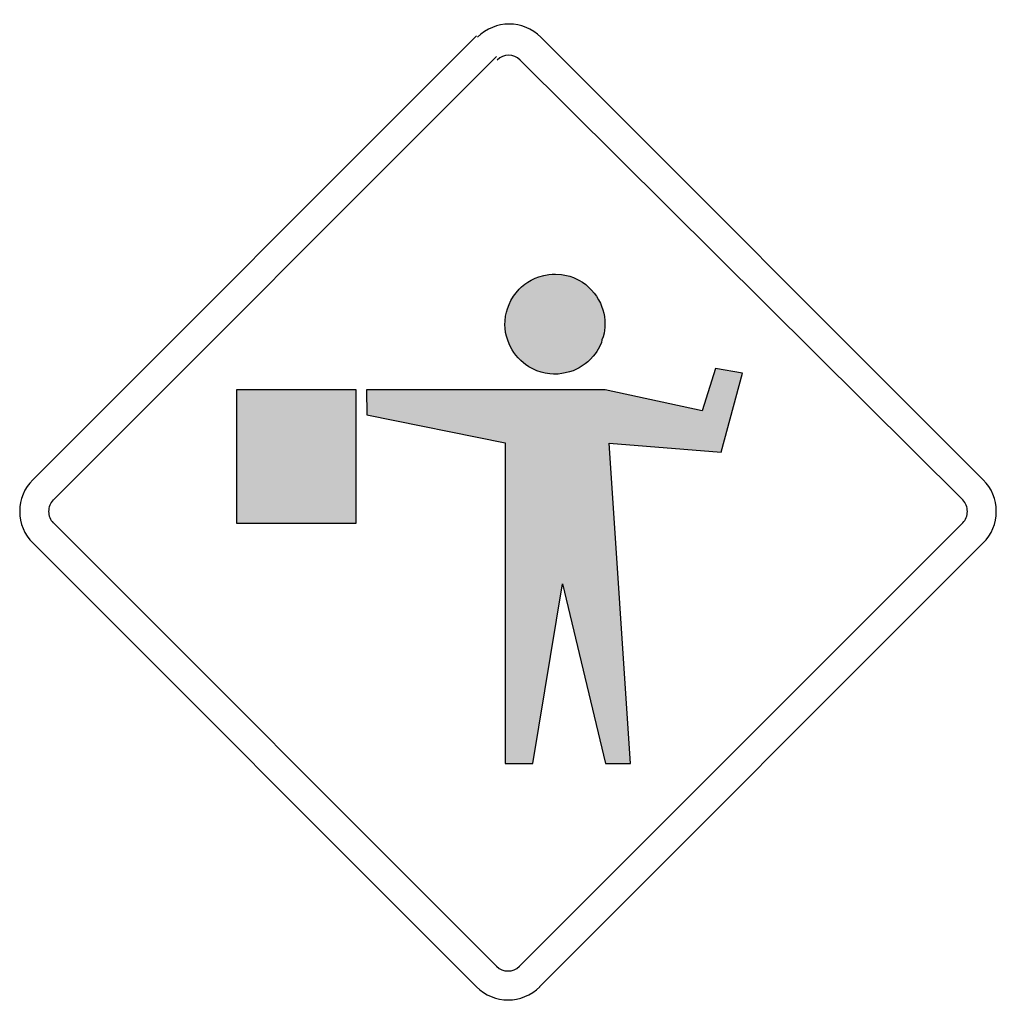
# Model space of a CAD drawing. Header units: inches. Extents: x -0.5 to 0.5, y -0.5 to 0.5.
import ezdxf

# ---------------------------------------------------------------- set-up
doc = ezdxf.new("R2010")
doc.units = ezdxf.units.IN
doc.header["$MEASUREMENT"] = 0

msp = doc.modelspace()

# ---------------------------------------------------------------- hatches: boundary and pattern name
for points in [[(0.0486, 0.2435), (0.0547, 0.2432), (0.06, 0.2421), (0.0633, 0.2413), (0.0669, 0.24), (0.0697, 0.2386), (0.0726, 0.2373), (0.0763, 0.2351), (0.0797, 0.2327), (0.0827, 0.2299), (0.0856, 0.2271), (0.0883, 0.224), (0.0905, 0.221), (0.0928, 0.2172), (0.0946, 0.2138), (0.0959, 0.2107), (0.0972, 0.2069), (0.098, 0.2035), (0.0987, 0.2001), (0.0992, 0.1961), (0.0993, 0.1928), (0.0992, 0.1893), (0.0988, 0.1858), (0.0984, 0.1829), (0.0976, 0.1794), (0.0962, 0.1762), (0.0957, 0.1736), (0.0941, 0.1699), (0.0924, 0.1668), (0.091, 0.1642), (0.0891, 0.1618), (0.0873, 0.1594), (0.0845, 0.1564), (0.0819, 0.1537), (0.079, 0.1515), (0.0761, 0.1495), (0.073, 0.1477), (0.07, 0.1461), (0.0666, 0.1446), (0.0629, 0.1434), (0.0585, 0.1424), (0.0552, 0.1416), (0.0513, 0.1412), (0.0465, 0.1412), (0.0428, 0.1415), (0.038, 0.1421), (0.0338, 0.1433), (0.0294, 0.1446), (0.0247, 0.1468), (0.0215, 0.1487), (0.018, 0.1509), (0.0158, 0.1527), (0.0131, 0.1551), (0.0104, 0.1578), (0.008, 0.1604), (0.0059, 0.1632), (0.0043, 0.166), (0.0026, 0.169), (0.0012, 0.172), (-0.0003, 0.1759), (-0.0016, 0.18), (-0.0024, 0.1838), (-0.0029, 0.188), (-0.0032, 0.1916), (-0.003, 0.1957), (-0.0025, 0.2005), (-0.0016, 0.2044), (-0.0005, 0.2081), (0.0011, 0.2123), (0.003, 0.2165), (0.0056, 0.221), (0.0082, 0.2242), (0.0113, 0.228), (0.0139, 0.2306), (0.0172, 0.2331), (0.0203, 0.2353), (0.0237, 0.2374), (0.0278, 0.2394), (0.0317, 0.2408), (0.0368, 0.2422), (0.0417, 0.2432), (0.0451, 0.2434), (0.0486, 0.2435)], [(-0.1449, 0.125), (-0.1444, 0.0996), (-0.0029, 0.0707), (-0.0029, -0.2576), (0.0254, -0.2576), (0.0558, -0.0735), (0.0999, -0.2576), (0.1253, -0.2576), (0.1037, 0.0706), (0.2181, 0.0613), (0.24, 0.1421), (0.2124, 0.147), (0.1987, 0.1036), (0.0996, 0.125), (-0.1449, 0.125)], [(-0.2781, 0.125), (-0.2781, -0.0113), (-0.1553, -0.0113), (-0.1553, 0.125), (-0.2781, 0.125)]]:
    msp.add_hatch(color=7).paths.add_polyline_path(points)

# ---------------------------------------------------------------- linework, layer by layer
at = {"color": 7}
for p, q in [((-0.4867, 0.0329), (-0.0323, 0.4873)), ((0.0323, 0.4873), (0.4867, 0.0329)), ((-0.4655, 0.0124), (-0.0117, 0.4662)), ((0.4656, 0.0123), (0.0123, 0.4626)), ((-0.0117, -0.4649), (-0.4655, -0.0111)), ((0.4656, -0.0111), (0.0118, -0.4649)), ((-0.0323, -0.486), (-0.4867, -0.0316)), ((0.4867, -0.0316), (0.0323, -0.486))]:
    msp.add_line(p, q, dxfattribs=at)
for points in [[(0.0486, 0.2435), (0.0547, 0.2432), (0.06, 0.2421), (0.0633, 0.2413), (0.0669, 0.24), (0.0697, 0.2386), (0.0726, 0.2373), (0.0763, 0.2351), (0.0797, 0.2327), (0.0827, 0.2299), (0.0856, 0.2271), (0.0883, 0.224), (0.0905, 0.221), (0.0928, 0.2172), (0.0946, 0.2138), (0.0959, 0.2107), (0.0972, 0.2069), (0.098, 0.2035), (0.0987, 0.2001), (0.0992, 0.1961), (0.0993, 0.1928), (0.0992, 0.1893), (0.0988, 0.1858), (0.0984, 0.1829), (0.0976, 0.1794), (0.0962, 0.1762), (0.0957, 0.1736), (0.0941, 0.1699), (0.0924, 0.1668), (0.091, 0.1642), (0.0891, 0.1618), (0.0873, 0.1594), (0.0845, 0.1564), (0.0819, 0.1537), (0.079, 0.1515), (0.0761, 0.1495), (0.073, 0.1477), (0.07, 0.1461), (0.0666, 0.1446), (0.0629, 0.1434), (0.0585, 0.1424), (0.0552, 0.1416), (0.0513, 0.1412), (0.0465, 0.1412), (0.0428, 0.1415), (0.038, 0.1421), (0.0338, 0.1433), (0.0294, 0.1446), (0.0247, 0.1468), (0.0215, 0.1487), (0.018, 0.1509), (0.0158, 0.1527), (0.0131, 0.1551), (0.0104, 0.1578), (0.008, 0.1604), (0.0059, 0.1632), (0.0043, 0.166), (0.0026, 0.169), (0.0012, 0.172), (-0.0003, 0.1759), (-0.0016, 0.18), (-0.0024, 0.1838), (-0.0029, 0.188), (-0.0032, 0.1916), (-0.003, 0.1957), (-0.0025, 0.2005), (-0.0016, 0.2044), (-0.0005, 0.2081), (0.0011, 0.2123), (0.003, 0.2165), (0.0056, 0.221), (0.0082, 0.2242), (0.0113, 0.228), (0.0139, 0.2306), (0.0172, 0.2331), (0.0203, 0.2353), (0.0237, 0.2374), (0.0278, 0.2394), (0.0317, 0.2408), (0.0368, 0.2422), (0.0417, 0.2432), (0.0451, 0.2434), (0.0486, 0.2435)], [(-0.1449, 0.125), (-0.1444, 0.0996), (-0.0029, 0.0707), (-0.0029, -0.2576), (0.0254, -0.2576), (0.0558, -0.0735), (0.0999, -0.2576), (0.1253, -0.2576), (0.1037, 0.0706), (0.2181, 0.0613), (0.24, 0.1421), (0.2124, 0.147), (0.1987, 0.1036), (0.0996, 0.125), (-0.1449, 0.125)], [(-0.2781, 0.125), (-0.2781, -0.0113), (-0.1553, -0.0113), (-0.1553, 0.125), (-0.2781, 0.125)]]:
    msp.add_lwpolyline(points, close=True, dxfattribs=at)
for points in [[(0.0336, 0.486), (0.0157, 0.5039), (-0.0133, 0.5039), (-0.0312, 0.486)], [(0.0123, 0.4626), (0.0059, 0.4691), (-0.0046, 0.4691), (-0.011, 0.4626)], [(-0.0117, -0.465), (-0.0052, -0.4714), (0.0052, -0.4714), (0.0117, -0.465)], [(-0.0323, -0.486), (-0.0144, -0.5039), (0.0146, -0.5039), (0.0325, -0.486)]]:
    msp.add_open_spline(points, degree=3, dxfattribs=at)
for points in [[(-0.4866, 0.033), (-0.4952, 0.0244), (-0.5, 0.0128), (-0.5, 0.0006), (-0.5, -0.0115), (-0.4952, -0.0232), (-0.4866, -0.0317)], [(0.4866, -0.0317), (0.4952, -0.0232), (0.5, -0.0115), (0.5, 0.0006), (0.5, 0.0128), (0.4952, 0.0244), (0.4866, 0.033)], [(-0.4656, 0.0123), (-0.4687, 0.0092), (-0.4704, 0.005), (-0.4704, 0.0006), (-0.4704, -0.0038), (-0.4687, -0.008), (-0.4656, -0.0111)], [(0.4656, -0.0111), (0.4687, -0.008), (0.4704, -0.0038), (0.4704, 0.0006), (0.4704, 0.005), (0.4687, 0.0092), (0.4656, 0.0123)]]:
    msp.add_open_spline(points, degree=3, knots=[0, 0, 0, 0, 1, 1, 1, 2, 2, 2, 2], dxfattribs=at)

doc.saveas('drawing.dxf')
